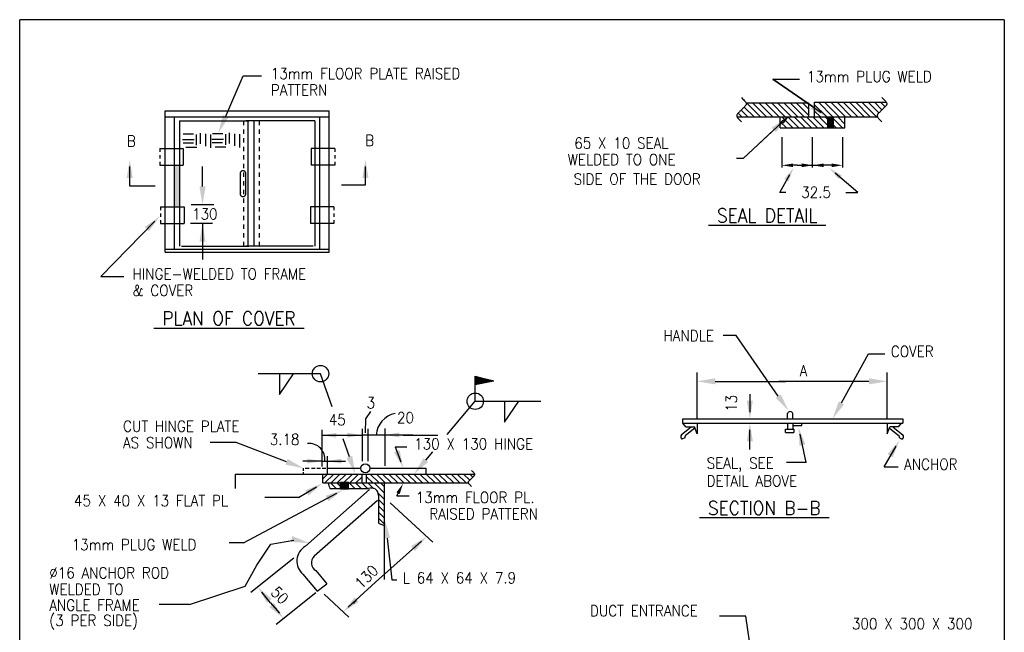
# Model space of a CAD drawing. Extents: x 0 to 7.6, y 0 to 9.85.
# Tile 2 of 2: x 0 to 7.6, y 5.12 to 9.85. Entities that reach past the tile are written whole.
import ezdxf
from ezdxf.enums import TextEntityAlignment as Align

# ---------------------------------------------------------------- set-up
doc = ezdxf.new("R2010")
doc.units = 0
doc.header["$MEASUREMENT"] = 0
doc.layers.get('0').update_dxf_attribs({"color": 2, "linetype": 'CONTINUOUS'})
doc.layers.add('E-DETL', color=2, linetype='CONTINUOUS')
doc.layers.add('E-DETL-TEXT', color=3, linetype='CONTINUOUS')
doc.styles.add('ROMANS', font='ROMANS.shx', dxfattribs={"width": 0.8})

# ---------------------------------------------------------------- blocks, each defined once
blk = doc.blocks.new('*X3')
at = {"color": 0}
for p, q in [((89.35, 170.88), (90.5, 172.03)), ((89.35, 170.9), (90.48, 172.03)), ((89.35, 170.83), (90.54, 172.02)), ((89.35, 170.85), (90.53, 172.02)), ((89.35, 170.86), (90.51, 172.02)), ((89.35, 170.77), (90.58, 172.01)), ((89.35, 170.79), (90.57, 172.01)), ((89.35, 170.81), (90.55, 172.01)), ((89.35, 170.75), (90.6, 172)), ((89.36, 171.09), (90.34, 172.07)), ((89.36, 171.11), (90.33, 172.07)), ((89.36, 171.05), (90.37, 172.06)), ((89.36, 171.07), (90.36, 172.06)), ((89.36, 170.99), (90.41, 172.05)), ((89.36, 171.01), (90.4, 172.05)), ((89.36, 171.03), (90.38, 172.05)), ((89.36, 170.94), (90.45, 172.04)), ((89.36, 170.96), (90.44, 172.04)), ((89.36, 170.98), (90.43, 172.04)), ((89.36, 170.92), (90.47, 172.03)), ((89.36, 170.75), (90.61, 172)), ((89.37, 171.26), (90.21, 172.1)), ((89.37, 171.27), (90.2, 172.1)), ((89.37, 171.29), (90.19, 172.1)), ((89.37, 171.2), (90.26, 172.09)), ((89.37, 171.22), (90.24, 172.09)), ((89.37, 171.24), (90.23, 172.09)), ((89.37, 171.14), (90.3, 172.08)), ((89.37, 171.16), (90.29, 172.08)), ((89.37, 171.18), (90.27, 172.08)), ((89.37, 171.13), (90.31, 172.07)), ((89.38, 171.46), (90.06, 172.14)), ((89.38, 171.48), (90.04, 172.14)), ((89.38, 171.4), (90.1, 172.13)), ((89.38, 171.42), (90.09, 172.13)), ((89.38, 171.44), (90.07, 172.13)), ((89.38, 171.35), (90.14, 172.12)), ((89.38, 171.37), (90.13, 172.12)), ((89.38, 171.39), (90.12, 172.12)), ((89.38, 171.31), (90.17, 172.11)), ((89.38, 171.33), (90.16, 172.11)), ((89.38, 170.75), (90.62, 171.99)), ((89.39, 171.67), (89.9, 172.18)), ((89.39, 171.68), (89.89, 172.18)), ((89.39, 171.63), (89.93, 172.17)), ((89.39, 171.65), (89.92, 172.17)), ((89.39, 171.57), (89.97, 172.16)), ((89.39, 171.59), (89.96, 172.16)), ((89.39, 171.61), (89.95, 172.16)), ((89.39, 171.52), (90.02, 172.15)), ((89.39, 171.54), (90, 172.15)), ((89.39, 171.55), (89.99, 172.15)), ((89.39, 171.5), (90.03, 172.14)), ((89.4, 171.83), (89.78, 172.21)), ((89.4, 171.85), (89.76, 172.21)), ((89.4, 171.87), (89.75, 172.21)), ((89.4, 171.78), (89.82, 172.2)), ((89.4, 171.8), (89.8, 172.2)), ((89.4, 171.81), (89.79, 172.2)), ((89.4, 171.72), (89.86, 172.19)), ((89.4, 171.74), (89.85, 172.19)), ((89.4, 171.76), (89.83, 172.19)), ((89.4, 171.7), (89.87, 172.18)), ((89.41, 172.04), (89.62, 172.25)), ((89.41, 172.06), (89.61, 172.25)), ((89.41, 172.08), (89.59, 172.25)), ((89.41, 171.98), (89.66, 172.24)), ((89.41, 172), (89.65, 172.24)), ((89.41, 172.02), (89.63, 172.24)), ((89.41, 171.95), (89.69, 172.23)), ((89.41, 171.96), (89.68, 172.23)), ((89.41, 171.89), (89.73, 172.22)), ((89.41, 171.91), (89.72, 172.22)), ((89.41, 171.93), (89.71, 172.22)), ((90.51, 170.98), (89.41, 172.07)), ((90.5, 170.98), (89.41, 172.06)), ((90.48, 170.97), (89.41, 172.04)), ((90.47, 170.97), (89.41, 172.02)), ((90.45, 170.97), (89.41, 172.01)), ((89.41, 170.76), (90.64, 171.99)), ((90.44, 170.96), (89.41, 171.99)), ((90.42, 170.96), (89.41, 171.97)), ((90.41, 170.96), (89.41, 171.96)), ((90.39, 170.95), (89.41, 171.94)), ((90.38, 170.95), (89.41, 171.92)), ((90.36, 170.95), (89.41, 171.91)), ((90.35, 170.95), (89.41, 171.89)), ((89.42, 172.26), (89.45, 172.29)), ((89.42, 172.21), (89.49, 172.28)), ((89.42, 172.22), (89.48, 172.28)), ((89.42, 172.24), (89.46, 172.28)), ((89.42, 172.15), (89.54, 172.27)), ((89.42, 172.17), (89.52, 172.27)), ((89.42, 172.19), (89.51, 172.27)), ((89.42, 172.09), (89.58, 172.26)), ((89.42, 172.11), (89.56, 172.26)), ((89.42, 172.13), (89.55, 172.26)), ((90.67, 171.01), (89.42, 172.26)), ((90.66, 171.01), (89.42, 172.24)), ((90.64, 171), (89.42, 172.22)), ((90.63, 171), (89.42, 172.21)), ((90.61, 171), (89.42, 172.19)), ((90.6, 171), (89.42, 172.17)), ((90.58, 170.99), (89.42, 172.16)), ((90.57, 170.99), (89.42, 172.14)), ((90.55, 170.99), (89.42, 172.12)), ((90.54, 170.98), (89.42, 172.11)), ((90.52, 170.98), (89.42, 172.09)), ((89.43, 172.28), (89.44, 172.29)), ((90.7, 171.02), (89.43, 172.29)), ((90.69, 171.01), (89.43, 172.27)), ((89.43, 170.76), (90.65, 171.99)), ((90.72, 171.02), (89.45, 172.29)), ((89.45, 170.77), (90.67, 171.98)), ((90.73, 171.02), (89.47, 172.28)), ((89.47, 170.77), (90.68, 171.98)), ((90.75, 171.02), (89.49, 172.28)), ((89.49, 170.78), (90.7, 171.98)), ((90.76, 171.03), (89.52, 172.27)), ((89.52, 170.78), (90.71, 171.97)), ((90.78, 171.03), (89.54, 172.27)), ((89.54, 170.79), (90.72, 171.97)), ((90.79, 171.03), (89.56, 172.26)), ((89.56, 170.79), (90.74, 171.97)), ((89.58, 170.79), (90.75, 171.96)), ((90.8, 171.04), (89.59, 172.25)), ((90.82, 171.04), (89.61, 172.25)), ((89.61, 170.8), (90.77, 171.96)), ((90.83, 171.04), (89.63, 172.24)), ((89.63, 170.8), (90.78, 171.96)), ((89.65, 170.81), (90.79, 171.95)), ((90.85, 171.05), (89.66, 172.24)), ((89.67, 170.81), (90.81, 171.95)), ((90.86, 171.05), (89.68, 172.23)), ((89.69, 170.82), (90.82, 171.95)), ((90.88, 171.05), (89.71, 172.22)), ((89.72, 170.82), (90.84, 171.94)), ((90.89, 171.05), (89.73, 172.22)), ((89.74, 170.82), (90.85, 171.94)), ((90.91, 171.06), (89.75, 172.21)), ((89.76, 170.83), (90.86, 171.93)), ((90.92, 171.06), (89.78, 172.21)), ((89.78, 170.83), (90.88, 171.93)), ((90.94, 171.06), (89.8, 172.2)), ((89.8, 170.84), (90.89, 171.93)), ((90.95, 171.07), (89.82, 172.2)), ((89.83, 170.84), (90.91, 171.92)), ((90.97, 171.07), (89.85, 172.19)), ((89.85, 170.85), (90.92, 171.92)), ((90.98, 171.07), (89.87, 172.18)), ((89.87, 170.85), (90.94, 171.92)), ((91, 171.07), (89.89, 172.18)), ((89.89, 170.86), (90.95, 171.91)), ((89.91, 170.86), (90.96, 171.91)), ((91.01, 171.08), (89.92, 172.17)), ((91.03, 171.08), (89.94, 172.17)), ((89.94, 170.86), (90.98, 171.91)), ((91.04, 171.08), (89.96, 172.16)), ((89.96, 170.87), (90.99, 171.9)), ((89.98, 170.87), (91.01, 171.9)), ((91.06, 171.09), (89.99, 172.15)), ((90, 170.88), (91.02, 171.9)), ((91.07, 171.09), (90.01, 172.15)), ((90.02, 170.88), (91.03, 171.89)), ((91.09, 171.09), (90.04, 172.14)), ((90.05, 170.89), (91.05, 171.89)), ((91.1, 171.1), (90.06, 172.14)), ((91.11, 171.1), (90.08, 172.13)), ((91.13, 171.1), (90.11, 172.12)), ((91.14, 171.1), (90.13, 172.12)), ((91.16, 171.11), (90.15, 172.11)), ((91.17, 171.11), (90.18, 172.11)), ((91.19, 171.11), (90.2, 172.1)), ((91.2, 171.12), (90.22, 172.09)), ((91.22, 171.12), (90.25, 172.09)), ((91.23, 171.12), (90.27, 172.08)), ((91.25, 171.12), (90.29, 172.08)), ((91.26, 171.13), (90.32, 172.07)), ((91.28, 171.13), (90.34, 172.07)), ((91.29, 171.13), (90.37, 172.06)), ((91.31, 171.14), (90.39, 172.05)), ((91.32, 171.14), (90.41, 172.05)), ((91.34, 171.14), (90.44, 172.04)), ((91.35, 171.14), (90.46, 172.04)), ((91.37, 171.15), (90.48, 172.03)), ((91.38, 171.15), (90.51, 172.02)), ((91.4, 171.15), (90.53, 172.02)), ((91.41, 171.16), (90.55, 172.01)), ((91.42, 171.16), (90.58, 172.01)), ((91.44, 171.16), (90.6, 172)), ((91.45, 171.17), (90.62, 171.99)), ((91.47, 171.17), (90.65, 171.99)), ((91.48, 171.17), (90.67, 171.98)), ((91.5, 171.17), (90.7, 171.98)), ((91.51, 171.18), (90.72, 171.97)), ((91.53, 171.18), (90.74, 171.97)), ((91.54, 171.18), (90.77, 171.96)), ((91.56, 171.19), (90.79, 171.95)), ((91.57, 171.19), (90.81, 171.95)), ((91.59, 171.19), (90.84, 171.94)), ((91.6, 171.19), (90.86, 171.94)), ((91.62, 171.2), (90.88, 171.93)), ((91.63, 171.2), (90.91, 171.92)), ((91.65, 171.2), (90.93, 171.92)), ((91.66, 171.21), (90.95, 171.91)), ((91.68, 171.21), (90.98, 171.91)), ((91.69, 171.21), (91, 171.9)), ((91.7, 171.22), (91.03, 171.89)), ((91.72, 171.22), (91.05, 171.89)), ((89.49, 170.78), (89.35, 170.91)), ((89.48, 170.77), (89.35, 170.9)), ((89.46, 170.77), (89.35, 170.88)), ((89.45, 170.77), (89.35, 170.86)), ((89.43, 170.76), (89.35, 170.85)), ((89.42, 170.76), (89.35, 170.83)), ((89.4, 170.76), (89.35, 170.81)), ((89.39, 170.76), (89.35, 170.8)), ((89.37, 170.75), (89.35, 170.78)), ((89.36, 170.75), (89.35, 170.76)), ((89.65, 170.81), (89.36, 171.1)), ((89.64, 170.81), (89.36, 171.08)), ((89.62, 170.8), (89.36, 171.06)), ((89.61, 170.8), (89.36, 171.05)), ((89.6, 170.8), (89.36, 171.03)), ((89.58, 170.79), (89.36, 171.01)), ((89.57, 170.79), (89.36, 171)), ((89.55, 170.79), (89.36, 170.98)), ((89.54, 170.78), (89.36, 170.96)), ((89.52, 170.78), (89.36, 170.95)), ((89.51, 170.78), (89.36, 170.93)), ((89.83, 170.84), (89.37, 171.3)), ((89.82, 170.84), (89.37, 171.28)), ((89.8, 170.84), (89.37, 171.27)), ((89.79, 170.83), (89.37, 171.25)), ((89.77, 170.83), (89.37, 171.23)), ((89.76, 170.83), (89.37, 171.22)), ((89.74, 170.83), (89.37, 171.2)), ((89.73, 170.82), (89.37, 171.18)), ((89.71, 170.82), (89.37, 171.17)), ((89.7, 170.82), (89.37, 171.15)), ((89.68, 170.81), (89.37, 171.13)), ((89.67, 170.81), (89.37, 171.12)), ((89.99, 170.88), (89.38, 171.48)), ((89.98, 170.87), (89.38, 171.47)), ((89.96, 170.87), (89.38, 171.45)), ((89.95, 170.87), (89.38, 171.43)), ((89.93, 170.86), (89.38, 171.42)), ((89.92, 170.86), (89.38, 171.4)), ((89.91, 170.86), (89.38, 171.38)), ((89.89, 170.86), (89.38, 171.37)), ((89.88, 170.85), (89.38, 171.35)), ((89.86, 170.85), (89.38, 171.33)), ((89.85, 170.85), (89.38, 171.32)), ((90.17, 170.91), (89.39, 171.69)), ((90.16, 170.91), (89.39, 171.67)), ((90.14, 170.9), (89.39, 171.65)), ((90.13, 170.9), (89.39, 171.64)), ((90.11, 170.9), (89.39, 171.62)), ((90.1, 170.9), (89.39, 171.6)), ((90.08, 170.89), (89.39, 171.59)), ((90.07, 170.89), (89.39, 171.57)), ((90.05, 170.89), (89.39, 171.55)), ((90.04, 170.88), (89.39, 171.54)), ((90.02, 170.88), (89.39, 171.52)), ((90.01, 170.88), (89.39, 171.5)), ((90.33, 170.94), (89.4, 171.87)), ((90.32, 170.94), (89.4, 171.85)), ((90.3, 170.94), (89.4, 171.84)), ((90.29, 170.93), (89.4, 171.82)), ((90.27, 170.93), (89.4, 171.8)), ((90.26, 170.93), (89.4, 171.79)), ((90.24, 170.93), (89.4, 171.77)), ((90.23, 170.92), (89.4, 171.75)), ((90.21, 170.92), (89.4, 171.74)), ((90.2, 170.92), (89.4, 171.72)), ((90.19, 170.91), (89.4, 171.7)), ((90.07, 170.89), (91.06, 171.89)), ((90.09, 170.89), (91.08, 171.88)), ((90.11, 170.9), (91.09, 171.88)), ((90.13, 170.9), (91.11, 171.87)), ((90.16, 170.91), (91.12, 171.87)), ((90.18, 170.91), (91.13, 171.87)), ((90.2, 170.92), (91.15, 171.86)), ((90.22, 170.92), (91.16, 171.86)), ((90.24, 170.93), (91.18, 171.86)), ((90.27, 170.93), (91.19, 171.85)), ((90.29, 170.93), (91.2, 171.85)), ((90.31, 170.94), (91.22, 171.85)), ((90.33, 170.94), (91.23, 171.84)), ((90.35, 170.95), (91.25, 171.84)), ((90.38, 170.95), (91.26, 171.84)), ((90.4, 170.96), (91.28, 171.83)), ((90.42, 170.96), (91.29, 171.83)), ((90.44, 170.96), (91.3, 171.83)), ((90.47, 170.97), (91.32, 171.82)), ((90.49, 170.97), (91.33, 171.82)), ((90.51, 170.98), (91.35, 171.81)), ((90.53, 170.98), (91.36, 171.81)), ((90.55, 170.99), (91.37, 171.81)), ((90.58, 170.99), (91.39, 171.8)), ((90.6, 171), (91.4, 171.8)), ((90.62, 171), (91.42, 171.8)), ((90.64, 171), (91.43, 171.79)), ((90.66, 171.01), (91.44, 171.79)), ((90.69, 171.01), (91.46, 171.79)), ((90.71, 171.02), (91.47, 171.78)), ((90.73, 171.02), (91.49, 171.78)), ((90.75, 171.03), (91.5, 171.78)), ((90.77, 171.03), (91.52, 171.77)), ((90.8, 171.03), (91.53, 171.77)), ((90.82, 171.04), (91.54, 171.77)), ((90.84, 171.04), (91.56, 171.76)), ((90.86, 171.05), (91.57, 171.76)), ((90.88, 171.05), (91.59, 171.75)), ((90.91, 171.06), (91.6, 171.75)), ((90.93, 171.06), (91.61, 171.75)), ((90.95, 171.07), (91.63, 171.74)), ((90.97, 171.07), (91.64, 171.74)), ((90.99, 171.07), (91.66, 171.74)), ((91.02, 171.08), (91.67, 171.73)), ((91.04, 171.08), (91.69, 171.73)), ((91.06, 171.09), (91.7, 171.73)), ((91.73, 171.22), (91.07, 171.88)), ((91.08, 171.09), (91.71, 171.72)), ((91.75, 171.22), (91.1, 171.88)), ((91.1, 171.1), (91.73, 171.72)), ((91.76, 171.23), (91.12, 171.87)), ((91.13, 171.1), (91.74, 171.72)), ((91.78, 171.23), (91.14, 171.87)), ((91.15, 171.1), (91.76, 171.71)), ((91.79, 171.23), (91.17, 171.86)), ((91.17, 171.11), (91.77, 171.71)), ((91.81, 171.24), (91.19, 171.85)), ((91.19, 171.11), (91.78, 171.71)), ((91.82, 171.24), (91.21, 171.85)), ((91.21, 171.12), (91.8, 171.7)), ((91.84, 171.24), (91.24, 171.84)), ((91.24, 171.12), (91.81, 171.7)), ((91.85, 171.24), (91.26, 171.84)), ((91.26, 171.13), (91.83, 171.69)), ((91.87, 171.25), (91.28, 171.83)), ((91.28, 171.13), (91.84, 171.69)), ((91.3, 171.14), (91.85, 171.69)), ((91.88, 171.25), (91.31, 171.82)), ((91.9, 171.25), (91.33, 171.82)), ((91.33, 171.14), (91.87, 171.68)), ((91.35, 171.14), (91.88, 171.68)), ((91.91, 171.26), (91.36, 171.81)), ((91.37, 171.15), (91.9, 171.68)), ((91.93, 171.26), (91.38, 171.81)), ((91.39, 171.15), (91.91, 171.67)), ((91.94, 171.26), (91.4, 171.8)), ((91.41, 171.16), (91.93, 171.67)), ((91.96, 171.26), (91.43, 171.79)), ((91.44, 171.16), (91.94, 171.67)), ((91.97, 171.27), (91.45, 171.79)), ((91.46, 171.17), (91.95, 171.66)), ((91.99, 171.27), (91.47, 171.78)), ((91.48, 171.17), (91.97, 171.66)), ((92, 171.27), (91.5, 171.78)), ((91.5, 171.17), (91.98, 171.66)), ((92.01, 171.28), (91.52, 171.77)), ((91.52, 171.18), (92, 171.65)), ((92.03, 171.28), (91.54, 171.77)), ((91.55, 171.18), (92.01, 171.65)), ((92.04, 171.28), (91.57, 171.76)), ((91.57, 171.19), (92.02, 171.64)), ((92.06, 171.29), (91.59, 171.75)), ((91.59, 171.19), (92.04, 171.64)), ((92.07, 171.29), (91.61, 171.75)), ((91.61, 171.2), (92.05, 171.64)), ((91.63, 171.2), (92.07, 171.63)), ((92.09, 171.29), (91.64, 171.74)), ((92.1, 171.29), (91.66, 171.74)), ((91.66, 171.21), (92.08, 171.63)), ((91.68, 171.21), (92.1, 171.63)), ((92.12, 171.3), (91.69, 171.73)), ((91.7, 171.21), (92.11, 171.62)), ((92.13, 171.3), (91.71, 171.72)), ((91.72, 171.22), (92.12, 171.62)), ((92.15, 171.3), (91.73, 171.72)), ((91.74, 171.22), (92.14, 171.62)), ((92.16, 171.31), (91.76, 171.71)), ((91.77, 171.23), (92.15, 171.61)), ((92.18, 171.31), (91.78, 171.71)), ((91.79, 171.23), (92.17, 171.61)), ((92.19, 171.31), (91.8, 171.7)), ((91.81, 171.24), (92.18, 171.61)), ((92.21, 171.31), (91.83, 171.69)), ((91.83, 171.24), (92.19, 171.6)), ((92.22, 171.32), (91.85, 171.69)), ((91.85, 171.24), (92.21, 171.6)), ((92.24, 171.32), (91.87, 171.68)), ((91.88, 171.25), (92.22, 171.6)), ((92.25, 171.32), (91.9, 171.68)), ((91.9, 171.25), (92.24, 171.59)), ((92.27, 171.33), (91.92, 171.67)), ((91.92, 171.26), (92.25, 171.59)), ((92.28, 171.33), (91.94, 171.67)), ((91.94, 171.26), (92.27, 171.58)), ((91.96, 171.27), (92.28, 171.58)), ((92.29, 171.33), (91.97, 171.66)), ((92.31, 171.34), (91.99, 171.65)), ((91.99, 171.27), (92.29, 171.58)), ((92.01, 171.28), (92.31, 171.57)), ((92.32, 171.34), (92.02, 171.65)), ((92.03, 171.28), (92.32, 171.57)), ((92.34, 171.34), (92.04, 171.64)), ((92.05, 171.28), (92.34, 171.57)), ((92.35, 171.34), (92.06, 171.64)), ((92.07, 171.29), (92.35, 171.56)), ((92.37, 171.35), (92.09, 171.63)), ((92.1, 171.29), (92.36, 171.56)), ((92.38, 171.35), (92.11, 171.62)), ((92.12, 171.3), (92.38, 171.56)), ((92.4, 171.35), (92.13, 171.62)), ((92.14, 171.3), (92.39, 171.55)), ((92.41, 171.36), (92.16, 171.61)), ((92.16, 171.31), (92.41, 171.55)), ((92.43, 171.36), (92.18, 171.61)), ((92.19, 171.31), (92.42, 171.55)), ((92.44, 171.36), (92.2, 171.6)), ((92.21, 171.31), (92.43, 171.54)), ((92.46, 171.36), (92.23, 171.59)), ((92.23, 171.32), (92.45, 171.54)), ((92.47, 171.37), (92.25, 171.59)), ((92.25, 171.32), (92.46, 171.54)), ((92.49, 171.37), (92.27, 171.58)), ((92.27, 171.33), (92.48, 171.53)), ((92.5, 171.37), (92.3, 171.58)), ((92.3, 171.33), (92.49, 171.53)), ((92.52, 171.38), (92.32, 171.57)), ((92.32, 171.34), (92.51, 171.52)), ((92.34, 171.34), (92.52, 171.52)), ((92.53, 171.38), (92.35, 171.56)), ((92.36, 171.35), (92.53, 171.52)), ((92.55, 171.38), (92.37, 171.56)), ((92.38, 171.35), (92.55, 171.51)), ((92.56, 171.38), (92.39, 171.55)), ((92.41, 171.35), (92.56, 171.51)), ((92.58, 171.39), (92.42, 171.55)), ((92.43, 171.36), (92.58, 171.51)), ((92.59, 171.39), (92.44, 171.54)), ((92.45, 171.36), (92.59, 171.5)), ((92.6, 171.39), (92.46, 171.54)), ((92.47, 171.37), (92.6, 171.5)), ((92.62, 171.4), (92.49, 171.53)), ((92.49, 171.37), (92.62, 171.5)), ((92.63, 171.4), (92.51, 171.52)), ((92.52, 171.38), (92.63, 171.49)), ((92.65, 171.4), (92.53, 171.52)), ((92.54, 171.38), (92.65, 171.49)), ((92.66, 171.41), (92.56, 171.51)), ((92.56, 171.38), (92.66, 171.49)), ((92.68, 171.41), (92.58, 171.51)), ((92.58, 171.39), (92.68, 171.48)), ((92.69, 171.41), (92.6, 171.5)), ((92.6, 171.39), (92.69, 171.48)), ((92.71, 171.41), (92.63, 171.49)), ((92.63, 171.4), (92.7, 171.48)), ((92.72, 171.42), (92.65, 171.49)), ((92.65, 171.4), (92.72, 171.47)), ((92.74, 171.42), (92.67, 171.48)), ((92.67, 171.41), (92.73, 171.47)), ((92.69, 171.41), (92.75, 171.46)), ((92.75, 171.42), (92.7, 171.48)), ((92.71, 171.42), (92.76, 171.46)), ((92.77, 171.43), (92.72, 171.47)), ((92.74, 171.42), (92.77, 171.46)), ((92.78, 171.43), (92.75, 171.46)), ((92.76, 171.42), (92.79, 171.45)), ((92.8, 171.43), (92.77, 171.46)), ((92.78, 171.43), (92.8, 171.45)), ((92.81, 171.43), (92.79, 171.45)), ((92.8, 171.43), (92.82, 171.45)), ((92.83, 171.44), (92.82, 171.45)), ((92.82, 171.44), (92.83, 171.44)), ((92.84, 171.44), (92.84, 171.44))]:
    blk.add_line(p, q, dxfattribs=at)
blk = doc.blocks.new('BREAK')
blk.add_lwpolyline([(0, 0.0625), (-0.0055, 0.057), (-0.0103, 0.0521), (-0.0144, 0.0479), (-0.0177, 0.0441), (-0.0205, 0.0408), (-0.0225, 0.0378), (-0.0239, 0.0351), (-0.0247, 0.0326), (-0.0249, 0.0302), (-0.0246, 0.0279), (-0.0238, 0.0257), (-0.0226, 0.0236), (-0.0211, 0.0216), (-0.0194, 0.0196), (-0.0176, 0.0176), (-0.0156, 0.0156), (-0.0137, 0.0137), (-0.0117, 0.0117), (-0.0098, 0.0098), (-0.0078, 0.0078), (-0.0059, 0.0059), (-0.0039, 0.0039), (-0.002, 0.002), (0, 0), (0.002, -0.002), (0.0039, -0.0039), (0.0059, -0.0059), (0.0078, -0.0078), (0.0098, -0.0098), (0.0117, -0.0117), (0.0137, -0.0137), (0.0156, -0.0156), (0.0176, -0.0176), (0.0194, -0.0196), (0.0211, -0.0216), (0.0226, -0.0236), (0.0238, -0.0257), (0.0246, -0.0279), (0.0249, -0.0302), (0.0247, -0.0326), (0.0239, -0.0351), (0.0225, -0.0378), (0.0205, -0.0408), (0.0177, -0.0441), (0.0144, -0.0479), (0.0103, -0.0521), (0.0055, -0.057), (0, -0.0625)])

msp = doc.modelspace()

# ---------------------------------------------------------------- linework, layer by layer
at = {"layer": 'E-DETL'}
for p, q in [((7.6036, 9.8484), (0, 9.8484)), ((0, 0), (0, 9.8484)), ((7.6036, 9.8484), (7.6036, 0)), ((5.6101, 9.2058), (6.0903, 9.2058)), ((5.7202, 9.0977), (5.6121, 9.2058)), ((5.7683, 9.0977), (5.6602, 9.2058)), ((5.8164, 9.0977), (5.7083, 9.2058)), ((5.8645, 9.0977), (5.7564, 9.2058)), ((5.9125, 9.0977), (5.8045, 9.2058)), ((5.9606, 9.0977), (5.8525, 9.2058)), ((6.0087, 9.0977), (5.9006, 9.2058)), ((6.0568, 9.0977), (5.9487, 9.2058)), ((6.0903, 9.1123), (5.9968, 9.2058)), ((6.0903, 9.1603), (6.0449, 9.2058)), ((6.0903, 9.2058), (6.0903, 9.0977)), ((6.1361, 9.2103), (6.1361, 9.0977)), ((6.1361, 9.2103), (6.6923, 9.2103)), ((6.2804, 9.0977), (6.1678, 9.2103)), ((6.3285, 9.0977), (6.2159, 9.2103)), ((6.3766, 9.0977), (6.264, 9.2103)), ((6.4246, 9.0977), (6.3121, 9.2103)), ((6.4727, 9.0977), (6.3601, 9.2103)), ((6.5208, 9.0977), (6.4082, 9.2103)), ((6.5689, 9.0977), (6.4563, 9.2103)), ((6.617, 9.0977), (6.5044, 9.2103)), ((6.6346, 9.1281), (6.5525, 9.2103)), ((6.6587, 9.1522), (6.6006, 9.2103)), ((6.6827, 9.1762), (6.6486, 9.2103)), ((1.1236, 8.0536), (1.1236, 9.144)), ((1.1236, 9.144), (2.3909, 9.144)), ((2.3909, 8.0536), (2.3909, 9.144)), ((5.576, 9.0977), (5.5476, 9.126)), ((5.624, 9.0977), (5.5716, 9.1501)), ((5.6721, 9.0977), (5.5957, 9.1741)), ((6.2323, 9.0977), (6.1361, 9.1938)), ((6.1842, 9.0977), (6.1361, 9.1458)), ((1.1236, 9.0983), (2.3909, 9.0983)), ((1.1956, 8.0753), (1.1956, 9.0983)), ((1.2344, 9.068), (1.2344, 8.1)), ((1.2344, 9.068), (1.7689, 9.068)), ((1.731, 9.0347), (1.731, 9.068)), ((2.2801, 9.068), (1.7456, 9.068)), ((1.7646, 8.1), (1.7646, 9.068)), ((1.8105, 8.1), (1.8105, 9.068)), ((1.8517, 9.0347), (1.8517, 9.068)), ((2.2801, 9.068), (2.2801, 8.1)), ((2.3189, 8.0753), (2.3189, 9.0983)), ((5.5408, 9.0977), (6.6245, 9.0977)), ((5.8734, 9.0125), (5.8734, 9.0977)), ((5.9215, 9.0125), (5.8734, 9.0606)), ((5.9696, 9.0125), (5.8844, 9.0977)), ((6.0177, 9.0125), (5.9325, 9.0977)), ((6.0658, 9.0125), (5.9806, 9.0977)), ((6.1138, 9.0125), (6.0287, 9.0977)), ((6.1619, 9.0125), (6.0768, 9.0977)), ((6.21, 9.0125), (6.1248, 9.0977)), ((6.2581, 9.0125), (6.1729, 9.0977)), ((6.3062, 9.0125), (6.221, 9.0977)), ((6.238, 9.0977), (6.238, 9.0125)), ((6.3543, 9.0125), (6.2691, 9.0977)), ((6.2811, 9.0977), (6.2811, 9.0125)), ((6.3723, 9.0425), (6.3172, 9.0977)), ((6.3723, 9.0906), (6.3653, 9.0977)), ((6.3723, 9.0125), (6.3723, 9.0977)), ((1.3928, 8.9725), (1.3928, 8.8902)), ((1.6183, 8.9745), (1.6183, 8.8923)), ((1.731, 8.9679), (1.731, 9.0013)), ((1.8517, 8.9679), (1.8517, 9.0013)), ((5.8734, 9.0125), (6.3723, 9.0125)), ((1.258, 8.9243), (1.3479, 8.9243)), ((1.2618, 8.8977), (1.3414, 8.8977)), ((1.2627, 8.9676), (1.3422, 8.9676)), ((1.3638, 8.9623), (1.3638, 8.8807)), ((1.4339, 8.966), (1.4339, 8.8721)), ((1.4723, 8.9629), (1.4723, 8.8589)), ((1.4836, 8.9264), (1.5735, 8.9264)), ((1.4874, 8.8998), (1.5669, 8.8998)), ((1.4882, 8.9697), (1.5678, 8.9697)), ((1.5893, 8.9644), (1.5893, 8.8828)), ((1.6595, 8.9681), (1.6595, 8.8742)), ((1.6979, 8.965), (1.6979, 8.861)), ((1.731, 8.9011), (1.731, 8.9345)), ((1.8517, 8.9011), (1.8517, 8.9345)), ((1.0813, 8.8534), (1.0813, 8.8278)), ((1.0813, 8.8534), (1.2628, 8.8534)), ((1.2628, 8.8534), (1.2628, 8.7254)), ((1.2834, 8.8637), (1.3667, 8.8637)), ((1.509, 8.8658), (1.5922, 8.8658)), ((1.731, 8.8344), (1.731, 8.8678)), ((1.8517, 8.8344), (1.8517, 8.8678)), ((2.4333, 8.8534), (2.2517, 8.8534)), ((2.2517, 8.8534), (2.2517, 8.7254)), ((2.4333, 8.8534), (2.4333, 8.8278)), ((1.0813, 8.8022), (1.0813, 8.7766)), ((1.0813, 8.751), (1.0813, 8.7254)), ((1.731, 8.7676), (1.731, 8.801)), ((1.8517, 8.7676), (1.8517, 8.801)), ((2.4333, 8.8022), (2.4333, 8.7766)), ((2.4333, 8.751), (2.4333, 8.7254)), ((1.0813, 8.7254), (1.2628, 8.7254)), ((1.731, 8.7009), (1.731, 8.7342)), ((1.8517, 8.7009), (1.8517, 8.7342)), ((2.4333, 8.7254), (2.2517, 8.7254)), ((1.7042, 8.5159), (1.7042, 8.6489)), ((1.731, 8.6341), (1.731, 8.6675)), ((1.731, 8.5673), (1.731, 8.6007)), ((1.7454, 8.507), (1.7454, 8.6492)), ((1.8517, 8.6341), (1.8517, 8.6675)), ((1.8517, 8.5673), (1.8517, 8.6007)), ((1.731, 8.5006), (1.731, 8.534)), ((1.8517, 8.5006), (1.8517, 8.534)), ((1.731, 8.4338), (1.731, 8.4672)), ((1.8517, 8.4338), (1.8517, 8.4672)), ((1.0875, 8.4027), (1.0875, 8.3771)), ((1.0875, 8.4027), (1.2691, 8.4027)), ((1.2691, 8.4027), (1.2691, 8.2747)), ((1.731, 8.3671), (1.731, 8.4004)), ((1.8517, 8.3671), (1.8517, 8.4004)), ((2.2454, 8.4027), (2.2454, 8.2747)), ((2.427, 8.4027), (2.2454, 8.4027)), ((2.427, 8.4027), (2.427, 8.3771)), ((1.0875, 8.3515), (1.0875, 8.3259)), ((1.0875, 8.3003), (1.0875, 8.2747)), ((1.731, 8.3003), (1.731, 8.3337)), ((1.8517, 8.3003), (1.8517, 8.3337)), ((2.427, 8.3515), (2.427, 8.3259)), ((2.427, 8.3003), (2.427, 8.2747)), ((1.0875, 8.2747), (1.2691, 8.2747)), ((1.1236, 8.0536), (1.1236, 8.2747)), ((1.731, 8.2335), (1.731, 8.2669)), ((1.8517, 8.2335), (1.8517, 8.2669)), ((2.427, 8.2747), (2.2454, 8.2747)), ((1.731, 8.1668), (1.731, 8.2002)), ((1.8517, 8.1668), (1.8517, 8.2002)), ((1.1236, 8.0753), (2.3899, 8.0753)), ((1.249, 8.1), (1.7684, 8.1)), ((1.731, 8.1), (1.731, 8.1334)), ((2.2656, 8.1), (1.7461, 8.1)), ((1.8517, 8.1), (1.8517, 8.1334)), ((1.1236, 8.0536), (2.3909, 8.0536)), ((5.9286, 6.7649), (5.9286, 6.8069)), ((5.9708, 6.7649), (5.9708, 6.8069)), ((5.1856, 6.7029), (5.1108, 6.6434)), ((5.12, 6.7333), (5.12, 6.7649)), ((5.12, 6.7649), (6.8196, 6.7649)), ((5.1435, 6.7051), (5.12, 6.7333)), ((5.12, 6.7333), (6.8196, 6.7333)), ((5.2127, 6.693), (5.1379, 6.6336)), ((5.1435, 6.7051), (5.2099, 6.7051)), ((5.2313, 6.65), (5.2099, 6.7051)), ((5.2313, 6.7333), (5.2313, 6.65)), ((5.9286, 6.7333), (5.9286, 6.6853)), ((5.9708, 6.7333), (5.9708, 6.6853)), ((5.9708, 6.7155), (6.0401, 6.7155)), ((6.0401, 6.7155), (6.0401, 6.7333)), ((6.699, 6.7333), (6.699, 6.65)), ((6.699, 6.65), (6.7205, 6.7051)), ((6.7176, 6.693), (6.7924, 6.6336)), ((6.7869, 6.7051), (6.7205, 6.7051)), ((6.7448, 6.7029), (6.8196, 6.6434)), ((6.7869, 6.7051), (6.8104, 6.7333)), ((6.8196, 6.7649), (6.8196, 6.7333)), ((5.1359, 6.62), (5.1142, 6.6097)), ((5.9129, 6.6612), (5.9129, 6.6853)), ((5.9129, 6.6853), (5.9793, 6.6853)), ((5.9129, 6.6612), (5.9793, 6.6612)), ((5.9793, 6.6853), (5.9793, 6.6612)), ((6.7945, 6.62), (6.8161, 6.6097)), ((2.3734, 6.3935), (2.3734, 6.3396)), ((1.6641, 6.3396), (1.6641, 6.229)), ((1.6641, 6.3396), (3.5139, 6.3396)), ((2.192, 6.3643), (2.192, 6.3843)), ((2.192, 6.3396), (2.192, 6.3551)), ((2.2058, 6.3843), (2.2358, 6.3843)), ((2.2528, 6.3843), (2.283, 6.3843)), ((2.2947, 6.3843), (2.3237, 6.3843)), ((2.3364, 6.3843), (2.3593, 6.3843)), ((2.3771, 6.3396), (2.34, 6.3025)), ((2.34, 6.271), (2.34, 6.3396)), ((2.4252, 6.3396), (2.3566, 6.271)), ((2.3593, 6.3843), (2.365, 6.3843)), ((2.3734, 6.3843), (2.6318, 6.3843)), ((2.4733, 6.3396), (2.4047, 6.271)), ((2.5213, 6.3396), (2.4528, 6.271)), ((2.5694, 6.3396), (2.5009, 6.271)), ((2.6175, 6.3396), (2.5489, 6.271)), ((2.6451, 6.3191), (2.597, 6.271)), ((2.6451, 6.271), (2.6451, 6.3396)), ((2.6788, 6.271), (2.6788, 6.3396)), ((2.7269, 6.271), (2.6788, 6.3191)), ((2.7038, 6.3843), (3.1354, 6.3843)), ((2.775, 6.271), (2.7064, 6.3396)), ((2.823, 6.271), (2.7545, 6.3396)), ((2.8711, 6.271), (2.8026, 6.3396)), ((2.9192, 6.271), (2.8506, 6.3396)), ((2.9673, 6.271), (2.8987, 6.3396)), ((3.0154, 6.271), (2.9468, 6.3396)), ((3.0635, 6.271), (2.9949, 6.3396)), ((3.1115, 6.271), (3.043, 6.3396)), ((3.1596, 6.271), (3.0911, 6.3396)), ((3.1354, 6.3843), (3.1354, 6.3396)), ((3.2077, 6.271), (3.1391, 6.3396)), ((3.2558, 6.271), (3.1872, 6.3396)), ((3.3039, 6.271), (3.2353, 6.3396)), ((3.352, 6.271), (3.2834, 6.3396)), ((3.4, 6.271), (3.3315, 6.3396)), ((3.4481, 6.271), (3.3796, 6.3396)), ((3.4755, 6.2918), (3.4276, 6.3396)), ((3.4995, 6.3158), (3.4757, 6.3396)), ((2.34, 6.271), (3.4657, 6.271)), ((2.4443, 6.2273), (2.4005, 6.271)), ((2.4924, 6.2273), (2.4486, 6.271)), ((2.4767, 6.2776), (2.5387, 6.2776)), ((2.4767, 6.2262), (2.4767, 6.2776)), ((2.5405, 6.2273), (2.4967, 6.271)), ((2.5387, 6.2262), (2.5387, 6.2776)), ((2.5885, 6.2273), (2.5448, 6.271)), ((2.6366, 6.2273), (2.5929, 6.271)), ((2.6847, 6.2273), (2.6409, 6.271)), ((2.7311, 6.229), (2.689, 6.271)), ((2.8136, 6.1946), (2.7371, 6.271)), ((2.8136, 6.2426), (2.7852, 6.271)), ((2.8136, 6.271), (2.8136, 5.5243)), ((2.7023, 6.2207), (2.2059, 5.7821)), ((2.3962, 6.2273), (2.6938, 6.2273)), ((2.4767, 6.2262), (2.5387, 6.2262)), ((2.8136, 6.1465), (2.7675, 6.1926)), ((2.7697, 6.1745), (2.7697, 5.9599)), ((2.7623, 6.1362), (2.2742, 5.7048)), ((2.8136, 6.0984), (2.7697, 6.1422)), ((2.8136, 6.0503), (2.7697, 6.0942)), ((2.8136, 6.0022), (2.7697, 6.0461)), ((2.8136, 5.9541), (2.7697, 5.998)), ((2.7697, 5.9599), (2.8136, 5.9435)), ((2.1875, 5.5657), (2.2972, 5.4349)), ((2.2858, 5.5937), (2.3715, 5.4916)), ((2.2972, 5.4349), (2.3709, 5.4922))]:
    msp.add_line(p, q, dxfattribs=at)
msp.add_circle((2.6686, 6.3841), 0.0352, dxfattribs=at)
for centre, radius, start, end in [((1.7247, 8.6591), 0.0229, 334.45493, 206.37744), ((1.7247, 8.5058), 0.0229, 153.62201, 25.5445), ((5.9497, 6.7997), 0.0223, 18.78013, 161.21988), ((5.1282, 6.6282), 0.0231, 138.85883, 232.88754), ((5.1505, 6.6247), 0.0154, 144.89899, 198.05104), ((6.7798, 6.6247), 0.0154, 341.94836, 35.10071), ((6.8022, 6.6282), 0.0231, 307.11185, 41.1409), ((2.5125, 6.2889), 0.1316, 187.80988, 207.92966), ((2.7162, 6.1785), 0.0536, 355.67319, 114.68012), ((2.2749, 5.6673), 0.1339, 120.97817, 229.29822), ((2.3245, 5.6539), 0.0716, 134.65262, 237.25302)]:
    msp.add_arc(centre, radius, start, end, dxfattribs=at)
for points in [[(6.238, 9.0977), (6.2811, 9.0977), (6.238, 9.0125), (6.2811, 9.0125)], [(1.1956, 8.7254), (1.2344, 8.7254), (1.1956, 8.4027), (1.2344, 8.4027)], [(2.4767, 6.2776), (2.5387, 6.2776), (2.4767, 6.2262), (2.5387, 6.2262)]]:
    msp.add_solid(points, dxfattribs=at)
at = {"layer": 'E-DETL-TEXT'}
for p, q in [((1.5909, 9.1028), (1.7269, 9.4159)), ((1.7269, 9.4159), (1.8668, 9.4159)), ((5.8148, 9.3904), (6.1892, 9.1323)), ((5.8148, 9.3904), (6.0211, 9.3904)), ((6.1224, 9.1776), (5.8148, 9.3904)), ((5.5872, 8.7771), (5.8878, 9.0565)), ((5.8818, 9.063), (5.9267, 9.0927)), ((5.8878, 9.0565), (5.8818, 9.063)), ((5.8938, 9.05), (5.8878, 9.0565)), ((5.9267, 9.0927), (5.8938, 9.05)), ((5.8238, 8.997), (5.5872, 8.7771)), ((5.8866, 8.942), (5.8866, 8.7062)), ((6.1206, 8.942), (6.1206, 8.7075)), ((6.3546, 8.942), (6.3546, 8.706)), ((5.5872, 8.7771), (5.5344, 8.7771)), ((0.8496, 8.563), (0.8496, 8.7139)), ((1.4118, 8.5612), (1.4118, 8.715)), ((2.67, 8.5727), (2.67, 8.7144)), ((6.0033, 8.724), (5.9397, 8.724)), ((6.0033, 8.724), (6.0675, 8.724)), ((6.0272, 8.724), (6.1842, 8.724)), ((6.3132, 8.724), (6.1737, 8.724)), ((5.8696, 8.5141), (5.9472, 8.6522)), ((6.4718, 8.5137), (6.2982, 8.6642)), ((1.0471, 8.563), (0.8496, 8.563)), ((2.4847, 8.5727), (2.67, 8.5727)), ((5.9159, 8.5141), (5.8696, 8.5141)), ((6.3798, 8.5137), (6.4737, 8.5137)), ((1.3243, 8.4206), (1.4993, 8.4206)), ((0.6255, 7.8655), (1.0446, 8.2918)), ((1.318, 8.2759), (1.4883, 8.2759)), ((1.4116, 8.2759), (1.4116, 7.9976)), ((0.6255, 7.8655), (0.8032, 7.8655)), ((5.5319, 7.4085), (5.432, 7.4085)), ((5.8583, 6.9413), (5.5319, 7.4085)), ((6.3452, 6.8886), (6.5555, 7.2689)), ((6.5555, 7.2689), (6.6813, 7.2689)), ((2.3228, 7.1147), (1.841, 7.1147)), ((2.0063, 7.1147), (2.0063, 6.9541)), ((2.0063, 6.9541), (2.115, 7.1147)), ((2.4138, 6.86), (2.3228, 7.1147)), ((3.518, 6.9022), (3.518, 7.0958)), ((3.518, 7.0958), (3.6597, 7.058)), ((5.2313, 6.7649), (5.2313, 7.1248)), ((6.699, 6.7649), (6.699, 7.1248)), ((3.6597, 7.058), (3.518, 7.0297)), ((5.3719, 7.0557), (5.9154, 7.0557)), ((6.5585, 7.0557), (5.8635, 7.0557)), ((5.6384, 6.9556), (5.6384, 6.818)), ((3.3022, 6.6452), (3.518, 6.9022)), ((3.518, 6.9022), (4.0235, 6.9022)), ((3.7448, 6.9022), (3.7448, 6.7416)), ((3.7448, 6.7416), (3.8534, 6.9022)), ((2.3337, 6.6391), (2.6464, 6.6391)), ((2.3338, 6.6802), (2.3338, 6.3991)), ((2.6449, 6.6898), (2.6449, 6.4395)), ((2.6886, 6.6412), (2.6449, 6.6412)), ((2.6886, 6.69), (2.6886, 6.4397)), ((2.8195, 6.6412), (2.6886, 6.6412)), ((2.8195, 6.6904), (2.8195, 6.4035)), ((3.0365, 6.6412), (2.8195, 6.6412)), ((2.9601, 6.6412), (3.2292, 6.6412)), ((5.6384, 6.5293), (5.6384, 6.6801)), ((6.0735, 6.4295), (6.026, 6.649)), ((1.6728, 6.5843), (1.4699, 6.5843)), ((2.0608, 6.4348), (1.6728, 6.5843)), ((2.546, 6.4724), (2.4978, 6.6111)), ((2.8984, 6.5489), (2.9432, 6.4341)), ((2.8984, 6.5489), (2.9906, 6.5489)), ((6.6748, 6.3947), (6.7686, 6.5553)), ((2.3734, 6.4791), (2.3734, 6.3935)), ((3.136, 6.4472), (3.1902, 6.5118)), ((2.3338, 6.4395), (2.1866, 6.4395)), ((2.3338, 6.4395), (2.3734, 6.4395)), ((2.3734, 6.4395), (2.515, 6.4395)), ((6.0735, 6.4295), (5.921, 6.4295)), ((6.6748, 6.3947), (6.7852, 6.3947)), ((2.1531, 6.1584), (2.2923, 6.2406)), ((1.7271, 5.809), (2.4497, 6.1925)), ((2.9115, 6.1716), (2.9369, 6.2198)), ((2.9115, 6.1716), (3.0067, 6.1716)), ((2.1531, 6.1584), (1.8918, 6.1584)), ((2.8615, 6.1168), (3.1914, 5.8126)), ((1.7271, 5.809), (1.6165, 5.809)), ((1.8307, 5.6367), (1.9393, 5.7985)), ((1.9393, 5.7985), (2.1183, 5.8294)), ((2.7475, 5.5038), (3.1037, 5.8216)), ((2.8369, 5.8452), (2.8735, 5.5226)), ((1.7403, 5.4749), (1.8307, 5.6367)), ((2.1162, 5.6901), (1.7843, 5.4262)), ((1.3118, 5.3311), (1.7403, 5.4749)), ((2.7475, 5.5038), (2.5373, 5.311)), ((2.8735, 5.5226), (2.9136, 5.5226)), ((1.9375, 5.3455), (1.8709, 5.4272)), ((2.2879, 5.4224), (1.9812, 5.1786)), ((2.3506, 5.4111), (2.542, 5.2347)), ((1.9375, 5.3455), (2.0052, 5.2648)), ((2.6019, 5.3699), (2.5744, 5.3403)), ((5.6073, 5.2433), (5.4033, 5.2433)), ((5.6824, 4.7381), (5.6073, 5.2433))]:
    msp.add_line(p, q, dxfattribs=at)
msp.add_lwpolyline([(3.5207, 7.0925), (3.6552, 7.0589), (3.5176, 7.0316)], close=True, dxfattribs=at)
for points in [[(2.6699, 6.6591), (2.6734, 6.7656), (2.711, 6.8222)], [(1.3118, 5.3311), (1.0776, 5.3311)]]:
    msp.add_lwpolyline(points, dxfattribs=at)
for centre in [(2.3228, 7.1147), (3.518, 6.9022)]:
    msp.add_circle(centre, 0.0634, dxfattribs=at)
for centre, radius, start, end in [((2.9348, 6.6287), 0.1825, 101.25943, 176.07538), ((2.2338, 6.4538), 0.1229, 353.34008, 94.73727)]:
    msp.add_arc(centre, radius, start, end, dxfattribs=at)
for points in [[(6.1358, 9.1969), (6.1091, 9.1584), (6.238, 9.0977)], [(1.6124, 9.0934), (1.5694, 9.1121), (1.5349, 8.9738)], [(5.8078, 9.0141), (5.8397, 8.9798), (5.9267, 9.0927)], [(0.8262, 8.6264), (0.873, 8.6264), (0.8496, 8.767)], [(2.6466, 8.6269), (2.6934, 8.6269), (2.67, 8.7675)], [(5.9713, 8.7099), (5.9713, 8.738), (5.887, 8.7239)], [(5.9046, 8.619), (5.937, 8.6002), (5.9771, 8.7069)], [(6.0395, 8.7099), (6.0395, 8.738), (6.1238, 8.7239)], [(6.2082, 8.7099), (6.2082, 8.738), (6.1238, 8.7239)], [(6.3233, 8.6171), (6.348, 8.6453), (6.251, 8.7052)], [(6.2707, 8.7099), (6.2707, 8.738), (6.355, 8.7239)], [(1.4352, 8.5612), (1.3884, 8.5612), (1.4118, 8.4206)], [(0.9655, 8.2475), (0.9984, 8.2142), (1.0819, 8.3297)], [(1.3881, 8.1353), (1.435, 8.1353), (1.4116, 8.2759)], [(5.3719, 7.0323), (5.3719, 7.0791), (5.2313, 7.0557)], [(6.5585, 7.0791), (6.5585, 7.0323), (6.699, 7.0557)], [(5.8775, 6.9547), (5.8391, 6.9279), (5.9388, 6.8261)], [(5.6618, 6.9054), (5.615, 6.9054), (5.6384, 6.7649)], [(6.3657, 6.8772), (6.3247, 6.8999), (6.2771, 6.7656)], [(5.615, 6.5927), (5.6618, 6.5927), (5.6384, 6.7333)], [(6.0222, 6.5586), (6.0679, 6.5687), (6.0148, 6.7009)], [(2.4461, 6.6204), (2.4461, 6.6578), (2.3337, 6.6391)], [(2.5309, 6.6591), (2.5309, 6.6216), (2.6433, 6.6404)], [(2.932, 6.6229), (2.932, 6.6603), (2.8195, 6.6416)], [(6.7021, 6.4935), (6.742, 6.469), (6.7954, 6.6011)], [(2.5681, 6.4801), (2.5238, 6.4647), (2.5921, 6.3396)], [(2.9344, 6.5243), (2.8906, 6.5076), (2.9624, 6.3846)], [(2.0693, 6.4567), (2.0524, 6.413), (2.192, 6.3843)], [(2.2213, 6.4583), (2.2213, 6.4208), (2.3338, 6.4395)], [(2.4841, 6.4213), (2.4841, 6.4587), (2.3717, 6.44)], [(3.1539, 6.4322), (3.1181, 6.4623), (3.0456, 6.3396)], [(2.2059, 6.2142), (2.2304, 6.1742), (2.338, 6.2677)], [(2.9094, 6.1982), (2.9343, 6.1851), (2.9609, 6.2664)], [(2.3616, 6.1719), (2.3836, 6.1306), (2.4966, 6.2174)], [(2.8136, 5.8426), (2.8602, 5.8479), (2.8211, 5.9849)], [(2.1044, 5.861), (2.0941, 5.8152), (2.2364, 5.8073)], [(3.0226, 5.7813), (3.0536, 5.7462), (3.1433, 5.8569)], [(1.9098, 5.3457), (1.9457, 5.3758), (1.8373, 5.4684)], [(1.9631, 5.3444), (1.9282, 5.3132), (2.0394, 5.224)], [(2.6177, 5.3526), (2.5861, 5.3872), (2.4981, 5.2751)]]:
    msp.add_solid(points, dxfattribs=at)

# ---------------------------------------------------------------- block references
at = {"layer": 'E-DETL', "xscale": -1.5, "yscale": 1.5, "zscale": 1.5}
for p in [(5.5742, 9.1527), (6.6591, 9.1527)]:
    msp.add_blockref('BREAK', p, dxfattribs=at)
at = {"layer": 'E-DETL', "xscale": -1, "rotation": 180}
msp.add_blockref('BREAK', (3.4895, 6.3058), dxfattribs=at)
at = {"layer": 'E-DETL-TEXT', "xscale": 0.03937, "yscale": 0.03937, "zscale": 0.03937}
msp.add_blockref('*X3', (0, 0.3092), dxfattribs=at)

# ---------------------------------------------------------------- texts
at = {"layer": 'E-DETL-TEXT', "style": 'ROMANS', "width": 0.9}
for s, height, p in [('13mm FLOOR PLATE RAISED', 0.085, (1.9397, 9.3897)), ('13mm PLUG WELD', 0.085, (6.0798, 9.3671)), ('PATTERN', 0.085, (1.9397, 9.2622)), ('B', 0.085, (0.8276, 8.8686)), ('B', 0.085, (2.6682, 8.8731)), ('65 X 10 SEAL', 0.085, (4.2826, 8.8527)), ('   WELDED TO ONE', 0.085, (4.0613, 8.7252)), ('SIDE OF THE DOOR', 0.085, (4.2782, 8.5752)), ('32.5', 0.085, (6.0354, 8.4731)), ('%%U SEAL DETAIL ', 0.10625, (5.3195, 8.2833)), ('HINGE-WELDED TO FRAME', 0.085, (0.8712, 7.8426)), ('& COVER', 0.085, (0.8712, 7.7151)), ('%%U PLAN OF COVER ', 0.10625, (1.0363, 7.4885)), ('HANDLE', 0.085, (4.9713, 7.3651)), ('COVER', 0.085, (6.7272, 7.2438)), ('A', 0.085, (6.0236, 7.096)), ('3', 0.085, (2.6791, 6.8472)), ('45', 0.085, (2.387, 6.717)), ('20', 0.085, (2.9135, 6.7327)), ('CUT HINGE PLATE', 0.085, (0.7982, 6.6669)), ('AS SHOWN', 0.085, (0.7982, 6.5394)), ('3.18', 0.085, (1.9309, 6.5651)), ('130 X 130 HINGE', 0.085, (3.0463, 6.5303)), ('SEAL, SEE', 0.085, (5.3052, 6.3816)), ('ANCHOR', 0.085, (6.8296, 6.3728)), ('DETAIL ABOVE', 0.085, (5.3052, 6.244)), ('45 X 40 X 13 FLAT PL', 0.085, (0.4195, 6.0914)), ('13mm FLOOR PL.', 0.085, (3.0584, 6.1168)), ('%%U SECTION B-B ', 0.10625, (5.2499, 6.0242)), ('  RAISED PATTERN', 0.085, (3.0584, 5.9893)), ('13mm PLUG WELD', 0.085, (0.4016, 5.7519)), ('%%C16 ANCHOR ROD', 0.085, (0.2286, 5.5339)), ('L 64 X 64 X 7.9', 0.085, (2.9579, 5.4952)), ('WELDED TO', 0.085, (0.2286, 5.4064)), ('ANGLE FRAME', 0.085, (0.2286, 5.2847)), ('DUCT ENTRANCE', 0.085, (4.4042, 5.2412)), ('(3 PER SIDE)', 0.085, (0.2286, 5.1667))]:
    msp.add_text(s, height=height, dxfattribs=at).set_placement(p)
for s, rotation, p in [('130', 0.00001, (1.3311, 8.3055)), ('13', 90.00001, (5.5385, 6.8199)), ('130', 45, (2.6383, 5.4469)), ('50', 315.00003, (1.932, 5.4192))]:
    msp.add_text(s, height=0.085, rotation=rotation, dxfattribs=at).set_placement(p)
msp.add_text('300 X 300 X 300', height=0.085, dxfattribs=at).set_placement((6.8925, 5.1409), align=Align.CENTER)

doc.saveas('drawing.dxf')
